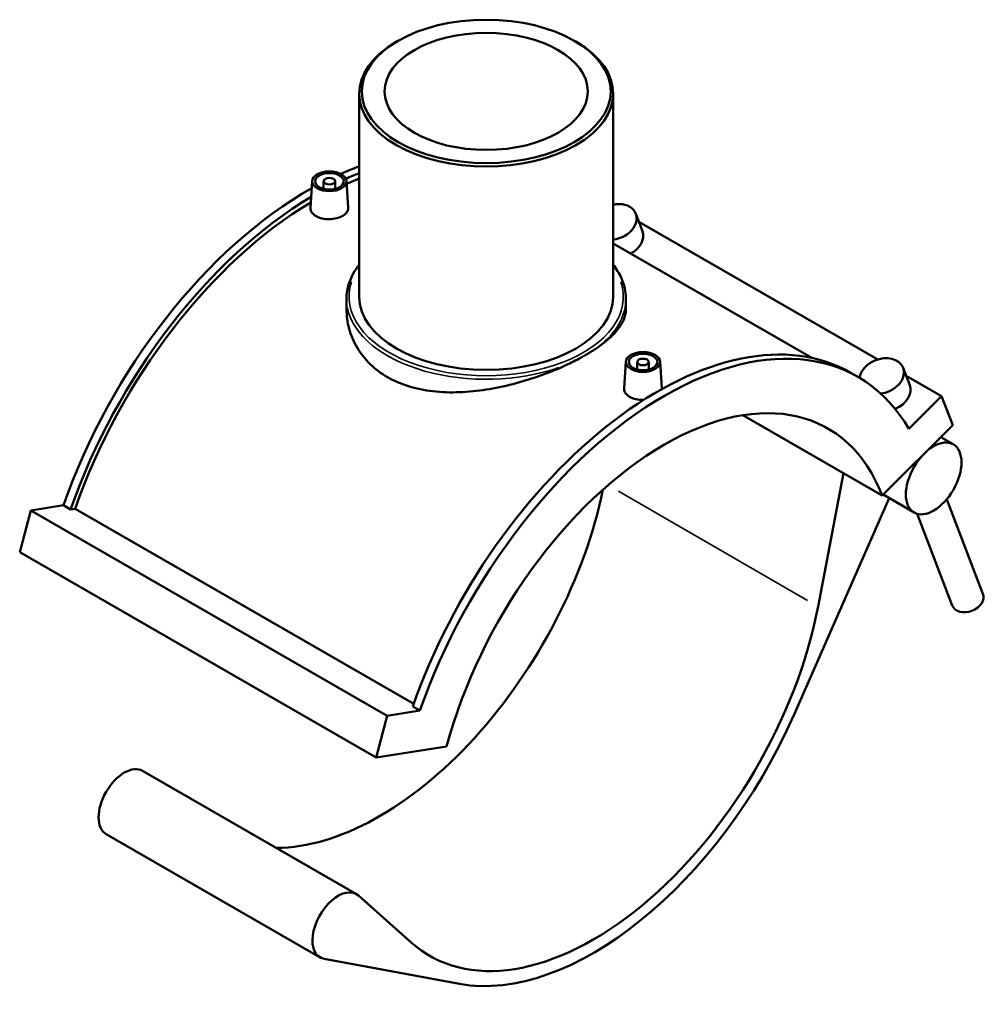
# Model space of a CAD drawing. Header units: inches. Extents: x -8.8 to 52.9, y 0.6 to 55.7.
# Tile 8 of 8: x 39.6 to 52.9, y 42.1 to 55.7. Entities that reach past the tile are written whole.
import ezdxf

# ---------------------------------------------------------------- set-up
doc = ezdxf.new("R2010")
doc.units = ezdxf.units.IN
doc.header["$MEASUREMENT"] = 0
doc.layers.add('Visible (ANSI)', color=7, linetype='Continuous', lineweight=50)
doc.layers.add('Visible Narrow (ANSI)', color=7, linetype='Continuous', lineweight=35)

msp = doc.modelspace()

# ---------------------------------------------------------------- linework, layer by layer
at = {"layer": 'Visible (ANSI)'}
for p, q in [((44.8033, 55.3663), (44.7786, 55.3519)), ((47.2326, 55.3663), (47.2574, 55.3519)), ((44.2719, 54.6437), (44.2719, 51.8511)), ((47.764, 54.6437), (47.764, 51.8511)), ((43.6258, 53.4426), (43.602, 53.0719)), ((44.0979, 53.4426), (44.1217, 53.0715)), ((43.7831, 53.4376), (43.7831, 53.3337)), ((43.9406, 53.4376), (43.9406, 53.3337)), ((48.1663, 52.7534), (48.0748, 52.9915)), ((48.1176, 52.8802), (51.4009, 50.9894)), ((50.4942, 51.0109), (47.764, 52.5831)), ((44.0973, 51.8225), (44.0973, 51.6807)), ((47.9386, 51.8225), (47.9386, 51.6807)), ((47.938, 50.9594), (47.9142, 50.5886)), ((48.0953, 50.9544), (48.0953, 50.8505)), ((48.2528, 50.9544), (48.2528, 50.8505)), ((48.4101, 50.9594), (48.4339, 50.5883)), ((51.8415, 50.6371), (51.75, 50.8751)), ((51.1259, 50.7511), (51.0279, 50.8075)), ((51.7928, 50.7638), (52.2796, 50.4834)), ((51.8296, 50.0348), (52.2796, 50.4834)), ((52.2796, 50.4834), (52.4322, 50.0866)), ((49.5462, 50.223), (51.4621, 49.1197)), ((51.4621, 49.1197), (52.4322, 50.0866)), ((52.2673, 49.9222), (52.4399, 49.8229)), ((50.9297, 49.4263), (50.5808, 47.5959)), ((51.4737, 49.1313), (51.9002, 48.8857)), ((40.2064, 48.9852), (39.7563, 48.9154)), ((40.3044, 48.9287), (40.2064, 48.9852)), ((50.2512, 46.1105), (51.5602, 49.0815)), ((52.3488, 49.0665), (52.8471, 47.7706)), ((39.7563, 48.9154), (39.6037, 48.3429)), ((39.7563, 48.9154), (44.6565, 46.0935)), ((40.3647, 48.9381), (40.3044, 48.9287)), ((40.3647, 48.9381), (45.0215, 46.2564)), ((51.9424, 48.868), (52.4265, 47.6089)), ((39.6037, 48.3429), (44.504, 45.521)), ((45.1066, 46.1633), (44.6565, 46.0935)), ((45.1066, 46.1633), (45.0086, 46.2197)), ((44.6565, 46.0935), (44.504, 45.521)), ((44.504, 45.521), (45.4741, 45.6715)), ((41.2936, 45.3363), (44.2337, 43.6432)), ((40.7927, 44.4665), (43.7328, 42.7733)), ((44.9865, 42.978), (44.2619, 43.6228)), ((43.7883, 42.7531), (45.6498, 42.4097))]:
    msp.add_line(p, q, dxfattribs=at)
for centre, major_axis, ratio in [((46.018, 54.6723), (-1.7111, 0), 0.5758617), ((46.018, 54.6723), (1.3969, 0), 0.5758617), ((43.8619, 53.4376), (-0.2362, 0), 0.5758617), ((43.8619, 53.4376), (0.1969, 0), 0.5758617), ((43.8619, 53.4376), (-0.0787, 0), 0.5758617), ((48.1741, 50.9544), (-0.2362, 0), 0.5758617), ((48.1741, 50.9544), (0.1969, 0), 0.5758617), ((48.1741, 50.9544), (-0.0787, 0), 0.5758617), ((52.17, 49.3543), (0.2698, 0.4686), 0.5780931)]:
    msp.add_ellipse(centre, major_axis=major_axis, ratio=ratio, dxfattribs=at)
for centre, major_axis, ratio, start_param, end_param in [((46.018, 54.6437), (-1.7461, 0), 0.5758617, 5.5016397, 10.2063236), ((43.5678, 48.9575), (-2.6579, -4.6154), 0.5780931, 3.7370018, 3.8052766), ((43.6658, 48.9011), (-2.6579, -4.6154), 0.5780931, 3.7634286, 3.8120941), ((43.6658, 48.9011), (-2.6129, -4.5373), 0.5780931, 3.7606216, 3.8073868), ((43.5678, 48.9575), (-2.6579, -4.6154), 0.5780931, 3.9113986, 5.0280665), ((43.6658, 48.9011), (-2.6579, -4.6154), 0.5780931, 3.9394198, 5.0280665), ((43.6658, 48.9011), (-2.6129, -4.5373), 0.5780931, 3.9409944, 5.0260133), ((47.7804, 52.8783), (0.2944, 0.1132), 0.7388525, 4.3821575, 7.6306114), ((47.8719, 52.6403), (0.2944, 0.1132), 0.7388525, 4.8817764, 6.2831853), ((46.018, 51.8511), (1.7461, 0), 0.5758617, 3.1415927, 6.2831853), ((48.3701, 46.1921), (2.6579, 4.6154), 0.5780931, 0, 1.8864739), ((48.4681, 46.1357), (2.6579, 4.6154), 0.5780931, 5.9636403, 8.1696592), ((51.4556, 50.7619), (0.2944, 0.1132), 0.7388525, 4.3911917, 9.0491877), ((51.5471, 50.5239), (0.2944, 0.1132), 0.7388525, 4.7432967, 6.2831853), ((48.4681, 46.1357), (2.2486, 3.9047), 0.5780931, 5.8449193, 8.2883802), ((44.5479, 48.3931), (-2.2486, -3.9047), 0.5780931, 0.3228992, 2.0897546), ((52.6368, 47.6898), (0.2103, 0.0809), 0.7388525, 3.1415927, 6.2831853), ((47.488, 46.7), (-2.2486, -3.9047), 0.5780931, 6.1637268, 8.3947804), ((47.488, 46.7), (-2.361, -4.1), 0.5780931, 0.2017404, 1.7553119), ((41.0431, 44.9014), (-0.2505, -0.4349), 0.5780931, 3.1415927, 6.2831853), ((43.9833, 43.2082), (0.2505, 0.4349), 0.5780931, 6.1637268, 9.6265184)]:
    msp.add_ellipse(centre, major_axis=major_axis, ratio=ratio, start_param=start_param, end_param=end_param, dxfattribs=at)
for points, knots in [([(43.6779, 52.9576), (43.6548, 52.9709), (43.6348, 52.988), (43.6083, 53.0259), (43.6018, 53.0467), (43.6018, 53.068), (43.6019, 53.07), (43.602, 53.0719)], [0, 0, 0, 0, 0.24887487, 0.24887487, 0.49774974, 0.49774974, 0.52215849, 0.52215849, 0.52215849, 0.52215849]), ([(44.1217, 53.0715), (44.1218, 53.0697), (44.1219, 53.068), (44.1218, 53.0481), (44.1153, 53.0287), (44.0887, 52.9928), (44.0687, 52.9763), (44.0225, 52.9497), (43.9933, 52.9379), (43.9292, 52.9216), (43.8944, 52.9171), (43.8291, 52.9157), (43.7943, 52.9188), (43.7302, 52.933), (43.701, 52.9443), (43.6779, 52.9576)], [2.4643764, 2.4643764, 2.4643764, 2.4643764, 2.4884523, 2.4884523, 2.7372531, 2.7372531, 2.9860538, 2.9860538, 3.2348546, 3.2348546, 3.4836554, 3.4836554, 3.7325302, 3.7325302, 3.9814051, 3.9814051, 3.9814051, 3.9814051]), ([(44.0973, 51.8225), (44.0973, 51.9405), (44.1293, 52.0584), (44.2139, 52.211), (44.241, 52.2516), (44.2719, 52.2911)], [2.35619449, 2.35619449, 2.35619449, 2.35619449, 2.66498514, 2.66498514, 2.78042775, 2.78042775, 2.78042775, 2.78042775]), ([(47.764, 52.2911), (47.8085, 52.2344), (47.845, 52.1753), (47.9163, 52.0199), (47.9386, 51.9213), (47.9386, 51.8225)], [5.07355389, 5.07355389, 5.07355389, 5.07355389, 5.23941549, 5.23941549, 5.49778714, 5.49778714, 5.49778714, 5.49778714]), ([(44.6598, 50.7467), (44.5737, 50.7963), (44.4932, 50.8561), (44.3518, 50.9931), (44.2909, 51.0702), (44.1934, 51.2354), (44.1567, 51.3235), (44.1087, 51.5024), (44.0973, 51.5931), (44.0973, 51.6807)], [0, 0, 0, 0, 0.9286198, 0.9286198, 1.8572395, 1.8572395, 2.7858593, 2.7858593, 3.7144791, 3.7144791, 3.7144791, 3.7144791]), ([(47.9386, 51.6807), (47.9386, 51.6304), (47.9273, 51.5781), (47.8792, 51.4717), (47.8425, 51.4174), (47.745, 51.3086), (47.6841, 51.254), (47.5893, 51.1824), (47.5642, 51.1643), (47.538, 51.1464)], [18.5672192, 18.5672192, 18.5672192, 18.5672192, 19.4951919, 19.4951919, 20.4231647, 20.4231647, 21.3511374, 21.3511374, 21.6666728, 21.6666728, 21.6666728, 21.6666728]), ([(47.538, 51.1464), (47.5282, 51.1397), (47.5181, 51.1329), (47.4838, 51.1104), (47.4587, 51.0947), (47.4213, 51.072), (47.4095, 51.0649), (47.3885, 51.0527), (47.3795, 51.0474), (47.3605, 51.0366), (47.3506, 51.0309), (47.3248, 51.0165), (47.3087, 51.0077), (47.2599, 50.9814), (47.2264, 50.9641), (47.192, 50.9472)], [0.5154835, 0.5154835, 0.5154835, 0.5154835, 0.6372665, 0.6372665, 0.9251481, 0.9251481, 1.0547973, 1.0547973, 1.1521785, 1.1521785, 1.2566287, 1.2566287, 1.4218634, 1.4218634, 1.750505, 1.750505, 1.750505, 1.750505]), ([(47.192, 50.9472), (47.1582, 50.9305), (47.1232, 50.914), (46.9819, 50.8497), (46.8682, 50.8037), (46.6315, 50.72), (46.5084, 50.6823), (46.2615, 50.6189), (46.1376, 50.5932), (45.8982, 50.5561), (45.7743, 50.5432), (45.5274, 50.5342), (45.4044, 50.5381), (45.1678, 50.5653), (45.0541, 50.5887), (44.8432, 50.6546), (44.746, 50.6971), (44.6598, 50.7467)], [22.8915475, 22.8915475, 22.8915475, 22.8915475, 23.2070829, 23.2070829, 24.1350556, 24.1350556, 25.0630284, 25.0630284, 25.9910011, 25.9910011, 26.9196209, 26.9196209, 27.8482407, 27.8482407, 28.7768604, 28.7768604, 29.7054802, 29.7054802, 29.7054802, 29.7054802]), ([(47.9901, 50.4743), (47.967, 50.4876), (47.947, 50.5047), (47.9205, 50.5427), (47.914, 50.5634), (47.914, 50.5848), (47.9141, 50.5867), (47.9142, 50.5886)], [0, 0, 0, 0, 0.24887487, 0.24887487, 0.49774974, 0.49774974, 0.52215849, 0.52215849, 0.52215849, 0.52215849]), ([(48.1833, 50.4335), (48.1802, 50.4333), (48.1771, 50.4332), (48.1414, 50.4325), (48.1065, 50.4355), (48.0424, 50.4498), (48.0132, 50.461), (47.9901, 50.4743)], [3.46007265, 3.46007265, 3.46007265, 3.46007265, 3.48365537, 3.48365537, 3.73253024, 3.73253024, 3.98140511, 3.98140511, 3.98140511, 3.98140511]), ([(48.4339, 50.5883), (48.434, 50.5865), (48.4341, 50.5847), (48.4341, 50.5828), (48.4341, 50.5827), (48.4341, 50.5826)], [2.464376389, 2.464376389, 2.464376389, 2.464376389, 2.488452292, 2.488452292, 2.490090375, 2.490090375, 2.490090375, 2.490090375])]:
    msp.add_open_spline(points, degree=3, knots=knots, dxfattribs=at)
at = {"layer": 'Visible Narrow (ANSI)'}
msp.add_line((47.835, 49.1771), (50.4363, 47.6791), dxfattribs=at)
for centre, major_axis, start_param, end_param in [((46.018, 51.8511), (1.8857, 0), 2.9500873, 6.4746906), ((46.018, 51.8225), (-1.9207, 0), 0.1114221, 2.1170204), ((46.018, 51.8225), (1.9207, 0), 5.6584214, 6.250303)]:
    msp.add_ellipse(centre, major_axis=major_axis, ratio=0.5758617, start_param=start_param, end_param=end_param, dxfattribs=at)

doc.saveas('drawing.dxf')
